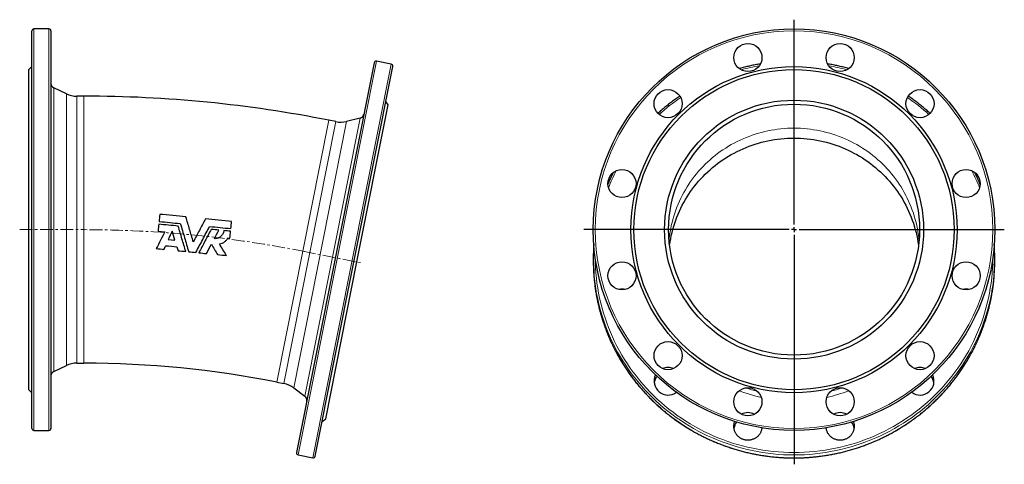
# Model space of a CAD drawing. Header units: millimetres. Extents: x 119 to 1100, y 74 to 1079.
# Tile 3 of 3: x 119 to 1100, y 636 to 1079. Entities that reach past the tile are written whole.
import ezdxf

# ---------------------------------------------------------------- set-up
doc = ezdxf.new("R2010")
doc.units = ezdxf.units.MM
doc.linetypes.add('CENTERX2', pattern=[20.32, 12.7, -2.54, 2.54, -2.54])
doc.layers.add('FORMAT', color=7, linetype='Continuous')

# ---------------------------------------------------------------- blocks, each defined once
blk = doc.blocks.new('SW_CENTERMARKSYMBOL_0')
at = {"layer": 'FORMAT', "color": 0}
for p, q in [((0, 5), (0, 209.18)), ((-5, 0), (-209.3, 0)), ((0, 0), (-2.5, 0)), ((0, 0), (0, 2.5)), ((0, 0), (0, -2.5)), ((0, 0), (2.5, 0)), ((5, 0), (209.5, 0)), ((0, -5), (0, -233.77))]:
    blk.add_line(p, q, dxfattribs=at)

msp = doc.modelspace()

# ---------------------------------------------------------------- linework, layer by layer
at = {"color": 7, "linetype": 'Continuous', "lineweight": 25}
for p, q in [((148.38, 1069.96), (133.38, 1069.96)), ((131.38, 671.96), (131.38, 1067.96)), ((150.38, 1067.96), (150.38, 869.96)), ((131.38, 1032.46), (128.38, 1029.46)), ((472.26, 1036.26), (395.01, 647.87)), ((413.64, 644.16), (490.9, 1032.55)), ((489.33, 1034.9), (474.61, 1037.83)), ((128.38, 869.96), (128.38, 1029.46)), ((165.73, 1005.3), (153.27, 1011.11)), ((183.27, 1002.96), (176.3, 1002.96)), ((455.21, 837.77), (486.33, 994.2)), ((486.33, 994.2), (483.97, 997.73)), ((458.34, 981.07), (444.98, 977.8)), ((434.17, 977.56), (427.33, 978.92)), ((128.38, 710.46), (128.38, 869.96)), ((150.38, 869.96), (150.38, 671.96)), ((257.07, 868.58), (263.79, 867.92)), ((267.14, 860.27), (273.86, 859.61)), ((326.68, 861.73), (328.73, 861.53)), ((424.1, 681.33), (455.21, 837.77)), ((690.7, 841.67), (690.7, 838.74)), ((1090.7, 838.74), (1090.7, 841.67)), ((176.3, 736.96), (183.27, 736.96)), ((153.27, 728.81), (165.73, 734.62)), ((375.43, 718.03), (382.27, 716.67)), ((128.38, 710.46), (131.38, 707.46)), ((392.18, 712.31), (403.27, 704.18)), ((420.57, 678.98), (424.1, 681.33)), ((133.38, 669.96), (148.38, 669.96)), ((858.63, 672.05), (858.55, 672.56)), ((922.85, 672.56), (922.77, 672.05)), ((396.58, 645.51), (411.29, 642.59))]:
    msp.add_line(p, q, dxfattribs=at)
at = {"color": 8, "linetype": 'Continuous', "lineweight": 18}
for p, q in [((133.38, 1069.96), (133.38, 669.96)), ((148.38, 869.96), (148.38, 1069.96)), ((474.61, 1037.83), (396.58, 645.51)), ((411.29, 642.59), (489.33, 1034.9)), ((153.27, 1011.11), (153.27, 869.96)), ((165.73, 869.96), (165.73, 1005.3)), ((176.3, 1002.96), (176.3, 736.96)), ((183.27, 1002.96), (183.27, 736.96)), ((403.27, 704.18), (458.34, 981.07)), ((427.33, 978.92), (375.43, 718.03)), ((382.27, 716.67), (434.17, 977.56)), ((444.98, 977.8), (392.18, 712.31)), ((148.38, 669.96), (148.38, 869.96)), ((153.27, 869.96), (153.27, 728.81)), ((165.73, 734.62), (165.73, 869.96))]:
    msp.add_line(p, q, dxfattribs=at)
at = {"color": 8, "linetype": 'Continuous', "lineweight": 18, "flags": 128}
for points in [[(766.17, 859.11), (766.38, 861.29), (766.77, 864.48), (767.24, 867.66), (767.79, 870.82), (768.43, 873.97), (769.15, 877.1), (769.96, 880.21), (770.85, 883.3), (771.82, 886.36), (772.87, 889.4), (774, 892.41), (775.21, 895.39), (776.51, 898.34), (777.88, 901.26), (779.32, 904.14), (780.85, 906.98), (782.45, 909.78), (784.12, 912.53), (785.87, 915.25), (787.68, 917.92), (789.57, 920.54), (791.53, 923.11), (793.56, 925.63), (795.65, 928.1), (797.81, 930.51), (800.03, 932.87), (802.31, 935.17), (804.65, 937.41), (807.06, 939.59), (809.52, 941.7), (812.03, 943.75), (814.6, 945.74), (817.23, 947.66), (819.9, 949.51), (822.62, 951.3), (825.39, 953.01), (828.2, 954.65), (831.05, 956.22), (833.95, 957.71), (836.89, 959.13), (839.86, 960.48), (842.86, 961.74), (845.9, 962.93), (848.97, 964.04), (852.07, 965.07), (855.2, 966.03), (858.35, 966.9), (861.52, 967.69), (864.71, 968.4), (867.92, 969.02), (871.14, 969.57), (874.38, 970.03), (877.63, 970.4), (880.89, 970.7), (884.16, 970.91), (887.43, 971.03), (890.7, 971.08), (893.97, 971.03), (897.24, 970.91), (900.51, 970.7), (903.77, 970.4), (907.01, 970.03), (910.25, 969.57), (913.48, 969.02), (916.69, 968.4), (919.88, 967.69), (923.05, 966.9), (926.2, 966.03), (929.33, 965.07), (932.43, 964.04), (935.5, 962.93), (938.53, 961.74), (941.54, 960.48), (944.51, 959.13), (947.45, 957.71), (950.34, 956.22), (953.2, 954.65), (956.01, 953.01), (958.78, 951.3), (961.5, 949.51), (964.17, 947.66), (966.79, 945.74), (969.36, 943.75), (971.88, 941.7), (974.34, 939.59), (976.74, 937.41), (979.09, 935.17), (981.37, 932.87), (983.59, 930.51), (985.75, 928.1), (987.84, 925.63), (989.87, 923.11), (991.83, 920.54), (993.71, 917.92), (995.53, 915.25), (997.28, 912.53), (998.95, 909.78), (1000.55, 906.98), (1002.07, 904.14), (1003.52, 901.26), (1004.89, 898.34), (1006.18, 895.39), (1007.4, 892.41), (1008.53, 889.4), (1009.58, 886.36), (1010.55, 883.3), (1011.44, 880.21), (1012.25, 877.1), (1012.97, 873.97), (1013.61, 870.82), (1014.16, 867.66), (1014.63, 864.48), (1015.01, 861.29), (1015.23, 859.11)], [(692.7, 841.74), (692.77, 836.98), (692.97, 831.9), (693.31, 826.82), (693.78, 821.76), (694.39, 816.71), (695.14, 811.68), (696.01, 806.67), (697.03, 801.69), (698.17, 796.73), (699.45, 791.8), (700.85, 786.91), (702.39, 782.05), (704.06, 777.24), (705.85, 772.47), (707.77, 767.75), (709.82, 763.07), (711.99, 758.46), (714.28, 753.9), (716.69, 749.4), (719.23, 744.96), (721.88, 740.59), (724.64, 736.29), (727.52, 732.07), (730.51, 727.92), (733.62, 723.84), (736.82, 719.85), (740.14, 715.94), (743.56, 712.12), (747.08, 708.39), (750.69, 704.74), (754.4, 701.2), (758.21, 697.75), (762.11, 694.39), (766.09, 691.14), (770.16, 688), (774.32, 684.95), (778.55, 682.02), (782.86, 679.2), (787.24, 676.48), (791.7, 673.88), (796.22, 671.4), (800.81, 669.03), (805.46, 666.78), (810.17, 664.65), (814.93, 662.65), (819.74, 660.76), (824.61, 659), (829.51, 657.37), (834.46, 655.86), (839.45, 654.48), (844.48, 653.23), (849.53, 652.11), (854.62, 651.12), (859.73, 650.26), (864.85, 649.53), (870, 648.93), (875.16, 648.46), (880.34, 648.13), (885.52, 647.93), (890.7, 647.87), (895.88, 647.93), (901.06, 648.13), (906.23, 648.46), (911.4, 648.93), (916.54, 649.53), (921.67, 650.26), (926.78, 651.12), (931.87, 652.11), (936.92, 653.23), (941.95, 654.48), (946.93, 655.86), (951.88, 657.37), (956.79, 659), (961.66, 660.76), (966.47, 662.65), (971.23, 664.65), (975.94, 666.78), (980.59, 669.03), (985.18, 671.4), (989.7, 673.88), (994.15, 676.48), (998.54, 679.2), (1002.85, 682.02), (1007.08, 684.95), (1011.23, 688), (1015.3, 691.14), (1019.29, 694.39), (1023.19, 697.75), (1026.99, 701.2), (1030.71, 704.74), (1034.32, 708.39), (1037.84, 712.12), (1041.26, 715.94), (1044.57, 719.85), (1047.78, 723.84), (1050.88, 727.92), (1053.88, 732.07), (1056.76, 736.29), (1059.52, 740.59), (1062.17, 744.96), (1064.7, 749.4), (1067.12, 753.9), (1069.41, 758.46), (1071.58, 763.07), (1073.63, 767.75), (1075.55, 772.47), (1077.34, 777.24), (1079.01, 782.05), (1080.55, 786.91), (1081.95, 791.8), (1083.23, 796.73), (1084.37, 801.69), (1085.38, 806.67), (1086.26, 811.68), (1087.01, 816.71), (1087.61, 821.76), (1088.09, 826.82), (1088.43, 831.9), (1088.63, 836.98), (1088.7, 841.74)], [(1090.13, 826.9), (1090.08, 826.28), (1089.6, 821.17), (1088.99, 816.07), (1088.24, 810.99), (1087.35, 805.92), (1086.33, 800.89), (1085.17, 795.88), (1083.88, 790.9), (1082.46, 785.96), (1080.91, 781.06), (1079.23, 776.19), (1077.42, 771.37), (1075.48, 766.61), (1073.41, 761.89), (1071.22, 757.22), (1068.9, 752.62), (1066.46, 748.07), (1063.9, 743.59), (1061.23, 739.18), (1058.43, 734.84), (1055.52, 730.57), (1052.5, 726.37), (1049.37, 722.26), (1046.13, 718.23), (1042.78, 714.28), (1039.33, 710.42), (1035.77, 706.65), (1032.12, 702.97), (1028.37, 699.38), (1024.53, 695.9), (1020.59, 692.51), (1016.56, 689.23), (1012.45, 686.05), (1008.26, 682.98), (1003.98, 680.01), (999.63, 677.16), (995.2, 674.42), (990.7, 671.79), (986.13, 669.28), (981.5, 666.89), (976.8, 664.62), (972.05, 662.47), (967.24, 660.45), (962.37, 658.54), (957.46, 656.77), (952.5, 655.11), (947.5, 653.59), (942.46, 652.2), (937.39, 650.93), (932.28, 649.8), (927.15, 648.8), (921.99, 647.93), (916.8, 647.19), (911.6, 646.59), (906.39, 646.12), (901.17, 645.78), (895.93, 645.58), (890.7, 645.51), (885.46, 645.58), (880.23, 645.78), (875.01, 646.12), (869.79, 646.59), (864.59, 647.19), (859.41, 647.93), (854.25, 648.8), (849.12, 649.8), (844.01, 650.93), (838.94, 652.2), (833.9, 653.59), (828.9, 655.11), (823.94, 656.77), (819.03, 658.54), (814.16, 660.45), (809.35, 662.47), (804.6, 664.62), (799.9, 666.89), (795.27, 669.28), (790.7, 671.79), (786.2, 674.42), (781.77, 677.16), (777.42, 680.01), (773.14, 682.98), (768.95, 686.05), (764.84, 689.23), (760.81, 692.51), (756.87, 695.9), (753.03, 699.38), (749.28, 702.97), (745.62, 706.65), (742.07, 710.42), (738.62, 714.28), (735.27, 718.23), (732.03, 722.26), (728.9, 726.37), (725.87, 730.57), (722.97, 734.84), (720.17, 739.18), (717.49, 743.59), (714.94, 748.07), (712.5, 752.62), (710.18, 757.22), (707.99, 761.89), (705.92, 766.61), (703.98, 771.37), (702.17, 776.19), (700.49, 781.06), (698.94, 785.96), (697.51, 790.9), (696.23, 795.88), (695.07, 800.89), (694.05, 805.92), (693.16, 810.99), (692.41, 816.07), (691.79, 821.17), (691.37, 825.56)], [(691.31, 823.48), (691.32, 823.35), (691.79, 818.24), (692.41, 813.14), (693.16, 808.06), (694.05, 803), (695.07, 797.96), (696.23, 792.95), (697.51, 787.98), (698.94, 783.03), (700.49, 778.13), (702.17, 773.27), (703.98, 768.45), (705.92, 763.68), (707.99, 758.96), (710.18, 754.3), (712.5, 749.69), (714.94, 745.15), (717.49, 740.67), (720.17, 736.25), (722.97, 731.91), (725.87, 727.64), (728.9, 723.45), (732.03, 719.33), (735.27, 715.3), (738.62, 711.35), (742.07, 707.49), (745.62, 703.72), (749.28, 700.04), (753.03, 696.46), (756.87, 692.97), (760.81, 689.59), (764.84, 686.3), (768.95, 683.12), (773.14, 680.05), (777.42, 677.09), (781.77, 674.23), (786.2, 671.49), (790.7, 668.87), (795.27, 666.36), (799.9, 663.97), (804.6, 661.7), (809.35, 659.55), (814.16, 657.52), (819.03, 655.62), (823.94, 653.84), (828.9, 652.19), (833.9, 650.67), (838.94, 649.27), (844.01, 648.01), (849.12, 646.87), (854.25, 645.87), (859.41, 645), (864.59, 644.27), (869.79, 643.66), (875.01, 643.19), (880.23, 642.86), (885.46, 642.65), (890.7, 642.59)], [(890.7, 642.59), (895.93, 642.65), (901.17, 642.86), (906.39, 643.19), (911.6, 643.66), (916.8, 644.27), (921.99, 645), (927.15, 645.87), (932.28, 646.87), (937.39, 648.01), (942.46, 649.27), (947.5, 650.67), (952.5, 652.19), (957.46, 653.84), (962.37, 655.62), (967.24, 657.52), (972.05, 659.55), (976.8, 661.7), (981.5, 663.97), (986.13, 666.36), (990.7, 668.87), (995.2, 671.49), (999.63, 674.23), (1003.98, 677.09), (1008.26, 680.05), (1012.45, 683.12), (1016.56, 686.3), (1020.59, 689.59), (1024.53, 692.97), (1028.37, 696.46), (1032.12, 700.04), (1035.77, 703.72), (1039.33, 707.49), (1042.78, 711.35), (1046.13, 715.3), (1049.37, 719.33), (1052.5, 723.45), (1055.52, 727.64), (1058.43, 731.91), (1061.23, 736.25), (1063.9, 740.67), (1066.46, 745.15), (1068.9, 749.69), (1071.22, 754.3), (1073.41, 758.96), (1075.48, 763.68), (1077.42, 768.45), (1079.23, 773.27), (1080.91, 778.13), (1082.46, 783.03), (1083.88, 787.98), (1085.17, 792.95), (1086.33, 797.96), (1087.35, 803), (1088.24, 808.06), (1088.99, 813.14), (1089.6, 818.24), (1090.08, 823.35), (1090.11, 823.75)]]:
    msp.add_lwpolyline(points, dxfattribs=at)
at = {"color": 7, "linetype": 'Continuous', "lineweight": 25, "flags": 128}
for points in [[(766.71, 854.1), (766.77, 854.55), (767.24, 857.73), (767.79, 860.89), (768.43, 864.04), (769.15, 867.17), (769.96, 870.28), (770.85, 873.37), (771.82, 876.43), (772.87, 879.47), (774, 882.48), (775.21, 885.47), (776.51, 888.41), (777.88, 891.33), (779.32, 894.21), (780.85, 897.05), (782.45, 899.85), (784.12, 902.61), (785.87, 905.32), (787.68, 907.99), (789.57, 910.61), (791.53, 913.18), (793.56, 915.7), (795.65, 918.17), (797.81, 920.58), (800.03, 922.94), (802.31, 925.24), (804.65, 927.48), (807.06, 929.66), (809.52, 931.77), (812.03, 933.83), (814.6, 935.81), (817.23, 937.73), (819.9, 939.59), (822.62, 941.37), (825.39, 943.08), (828.2, 944.72), (831.05, 946.29), (833.95, 947.79), (836.89, 949.21), (839.86, 950.55), (842.86, 951.82), (845.9, 953), (848.97, 954.12), (852.07, 955.15), (855.2, 956.1), (858.35, 956.97), (861.52, 957.76), (864.71, 958.47), (867.92, 959.09), (871.14, 959.64), (874.38, 960.1), (877.63, 960.48), (880.89, 960.77), (884.16, 960.98), (887.43, 961.11), (890.7, 961.15), (893.97, 961.11), (897.24, 960.98), (900.51, 960.77), (903.77, 960.48), (907.01, 960.1), (910.25, 959.64), (913.48, 959.09), (916.69, 958.47), (919.88, 957.76), (923.05, 956.97), (926.2, 956.1), (929.33, 955.15), (932.43, 954.12), (935.5, 953), (938.53, 951.82), (941.54, 950.55), (944.51, 949.21), (947.45, 947.79), (950.34, 946.29), (953.2, 944.72), (956.01, 943.08), (958.78, 941.37), (961.5, 939.59), (964.17, 937.73), (966.79, 935.81), (969.36, 933.83), (971.88, 931.77), (974.34, 929.66), (976.74, 927.48), (979.09, 925.24), (981.37, 922.94), (983.59, 920.58), (985.75, 918.17), (987.84, 915.7), (989.87, 913.18), (991.83, 910.61), (993.71, 907.99), (995.53, 905.32), (997.28, 902.61), (998.95, 899.85), (1000.55, 897.05), (1002.07, 894.21), (1003.52, 891.33), (1004.89, 888.41), (1006.18, 885.47), (1007.4, 882.48), (1008.53, 879.47), (1009.58, 876.43), (1010.55, 873.37), (1011.44, 870.28), (1012.25, 867.17), (1012.97, 864.04), (1013.61, 860.89), (1014.16, 857.73), (1014.63, 854.55), (1014.69, 854.1)], [(858.69, 672.54), (858.63, 672.07), (858.53, 671.41), (858.39, 670.76), (858.21, 670.11), (858.01, 669.47), (857.77, 668.84), (857.51, 668.23), (857.21, 667.63), (856.88, 667.04), (856.53, 666.47), (856.14, 665.91), (855.73, 665.38), (855.3, 664.87), (854.84, 664.37), (854.35, 663.9), (853.84, 663.46), (853.32, 663.04), (852.77, 662.64), (852.2, 662.27), (851.61, 661.93), (851.01, 661.62), (850.39, 661.33), (849.76, 661.08), (849.12, 660.86), (848.46, 660.66), (847.8, 660.5), (847.13, 660.37), (846.46, 660.27), (845.78, 660.21), (845.1, 660.18), (844.42, 660.18), (843.74, 660.21), (843.06, 660.27), (842.38, 660.37), (841.71, 660.5), (841.05, 660.66), (840.4, 660.86), (839.76, 661.08), (839.13, 661.33), (838.51, 661.62), (837.91, 661.93), (837.32, 662.27), (836.75, 662.64), (836.2, 663.04), (835.67, 663.46), (835.17, 663.9), (834.68, 664.37), (834.22, 664.87), (833.78, 665.38), (833.37, 665.91), (832.99, 666.47), (832.63, 667.04), (832.31, 667.63), (832.01, 668.23), (831.74, 668.84), (831.51, 669.47), (831.3, 670.11), (831.13, 670.76), (830.99, 671.41), (830.88, 672.07), (830.81, 672.73), (830.77, 673.4), (830.76, 674.07), (830.78, 674.74), (830.84, 675.41), (830.93, 676.07), (831.06, 676.73), (831.21, 677.38), (831.4, 678.02), (831.62, 678.65), (831.7, 678.86)], [(949.7, 678.86), (949.78, 678.65), (950, 678.02), (950.18, 677.38), (950.34, 676.73), (950.46, 676.07), (950.56, 675.41), (950.61, 674.74), (950.64, 674.07), (950.63, 673.4), (950.59, 672.73), (950.51, 672.07), (950.41, 671.41), (950.27, 670.76), (950.09, 670.11), (949.89, 669.47), (949.65, 668.84), (949.39, 668.23), (949.09, 667.63), (948.76, 667.04), (948.41, 666.47), (948.03, 665.91), (947.62, 665.38), (947.18, 664.87), (946.72, 664.37), (946.23, 663.9), (945.73, 663.46), (945.2, 663.04), (944.65, 662.64), (944.08, 662.27), (943.49, 661.93), (942.89, 661.62), (942.27, 661.33), (941.64, 661.08), (941, 660.86), (940.35, 660.66), (939.68, 660.5), (939.01, 660.37), (938.34, 660.27), (937.66, 660.21), (936.98, 660.18), (936.3, 660.18), (935.62, 660.21), (934.94, 660.27), (934.26, 660.37), (933.6, 660.5), (932.93, 660.66), (932.28, 660.86), (931.64, 661.08), (931.01, 661.33), (930.39, 661.62), (929.79, 661.93), (929.2, 662.27), (928.63, 662.64), (928.08, 663.04), (927.55, 663.46), (927.05, 663.9), (926.56, 664.37), (926.1, 664.87), (925.66, 665.38), (925.25, 665.91), (924.87, 666.47), (924.52, 667.04), (924.19, 667.63), (923.89, 668.23), (923.63, 668.84), (923.39, 669.47), (923.19, 670.11), (923.01, 670.76), (922.87, 671.41), (922.76, 672.07), (922.71, 672.54)]]:
    msp.add_lwpolyline(points, dxfattribs=at)
at = {"color": 7, "linetype": 'Continuous', "lineweight": 25}
for centre, radius in [((890.7, 869.96), 200), ((844.76, 1041.41), 14), ((936.64, 1041.41), 14), ((890.7, 869.96), 162.5), ((890.7, 869.96), 159.5), ((765.19, 995.47), 14), ((1016.21, 995.47), 14), ((890.7, 869.96), 129), ((890.7, 869.96), 125), ((719.25, 915.9), 14), ((1062.15, 915.9), 14), ((719.25, 824.02), 14), ((1062.15, 824.02), 14), ((765.19, 744.45), 14), ((1016.21, 744.45), 14), ((844.76, 698.51), 14), ((936.64, 698.51), 14)]:
    msp.add_circle(centre, radius, dxfattribs=at)
at = {"color": 8, "linetype": 'Continuous', "lineweight": 18}
msp.add_circle((890.7, 869.96), 198, dxfattribs=at)
at = {"color": 7, "linetype": 'Continuous', "lineweight": 25}
for centre, radius, start, end in [((133.38, 1067.96), 2, 90, 180), ((148.38, 1067.96), 2, 0, 90), ((474.22, 1035.87), 2, 78.75, 168.75), ((488.94, 1032.94), 2, 348.75, 78.75), ((155.38, 1015.64), 5, 180, 245), ((176.3, 1027.96), 25, 245, 270), ((183.27, -248.04), 1251, 78.75, 90), ((457.15, 985.92), 5, 283.75, 348.75), ((439.04, 1002.08), 25, 258.75, 283.75), ((883.1, 841.67), 192.4, 175.82519, 184.80284), ((898.3, 841.67), 192.4, 355.59664, 4.17483), ((883.11, 838.75), 192.41, 180.00011, 184.54993), ((898.29, 838.75), 192.41, 355.53045, 359.9999), ((719.25, 796.47), 14.26, 89.99744, 102.80043), ((719.25, 796.47), 14.26, 77.19911, 90.00303), ((1062.15, 796.47), 14.26, 89.99744, 102.80043), ((1062.15, 796.47), 14.26, 77.19911, 90.00303), ((718.83, 797.03), 13.59, 190.76705, 215.21847), ((1062.56, 797.03), 13.59, 324.78429, 349.23018), ((176.3, 711.96), 25, 90, 115), ((183.27, -248.04), 985, 78.75, 90), ((155.38, 724.27), 5, 115, 180), ((765.18, 718.46), 14.23, 89.98523, 112.79252), ((765.19, 718.46), 14.23, 67.20605, 90.0162), ((1016.21, 718.46), 14.23, 89.98523, 112.79252), ((1016.21, 718.46), 14.23, 67.20605, 90.0162), ((377.39, 692.15), 25, 53.75, 78.75), ((765.17, 719.04), 13.9, 153.73413, 306.76251), ((764.78, 715.23), 13.59, 141.04259, 172.04652), ((1016.23, 719.04), 13.9, 233.23749, 26.26587), ((1016.61, 715.22), 13.6, 7.96395, 38.94693), ((400.31, 700.15), 5, 348.75, 53.75), ((844.75, 673.42), 14.22, 89.97649, 116.98898), ((844.76, 673.42), 14.22, 63.01102, 90.02351), ((936.63, 673.42), 14.22, 89.97649, 116.98898), ((936.65, 673.42), 14.22, 63.01102, 90.02351), ((844.34, 670.17), 13.59, 143.13875, 172.05052), ((937.05, 670.17), 13.59, 7.9591, 36.85163), ((133.38, 671.96), 2, 180, 270), ((148.38, 671.96), 2, 270, 0), ((396.97, 647.48), 2, 168.75, 258.75), ((411.68, 644.55), 2, 258.75, 348.75)]:
    msp.add_arc(centre, radius, start, end, dxfattribs=at)
at = {"color": 8, "linetype": 'Continuous', "lineweight": 18}
for centre, radius, start, end in [((890.62, 834.95), 201.3, 99.8574, 105.18808), ((890.78, 834.93), 201.32, 74.81211, 80.14241), ((888.85, 838.44), 197.36, 124.24554, 132.19302), ((892.55, 838.44), 197.36, 47.80698, 55.75446), ((884.94, 841.56), 192.32, 153.07098, 158.59788), ((896.46, 841.56), 192.32, 21.40212, 26.92902), ((890.55, 846.94), 147.75, 248.40539, 257.30783), ((890.55, 847.36), 143.17, 250.54038, 255.26125), ((890.84, 846.98), 147.79, 282.69344, 291.59334), ((890.85, 847.36), 143.17, 284.73875, 289.45962)]:
    msp.add_arc(centre, radius, start, end, dxfattribs=at)
at = {"color": 7, "linetype": 'Continuous', "lineweight": 25}
for points, knots in [([(857.24, 1035.1), (856.68, 1035.01), (855.33, 1034.78), (853.19, 1034.39), (850.8, 1033.93), (848.43, 1033.44), (846.05, 1032.92), (843.69, 1032.37), (841.33, 1031.8), (838.98, 1031.2), (837.24, 1030.73), (836.29, 1030.47), (836.12, 1030.42)], [0, 0, 0, 0, 0.077761, 0.189922, 0.302082, 0.414243, 0.526403, 0.638563, 0.750723, 0.862883, 0.975043, 1, 1, 1, 1]), ([(945.29, 1030.41), (945.2, 1030.44), (944.33, 1030.69), (942.67, 1031.13), (940.32, 1031.74), (937.96, 1032.31), (935.6, 1032.86), (933.23, 1033.39), (930.85, 1033.88), (928.46, 1034.34), (926.23, 1034.75), (924.79, 1034.99), (924.15, 1035.1)], [0, 0, 0, 0, 0.013481, 0.125549, 0.237618, 0.349687, 0.461756, 0.573825, 0.685894, 0.797964, 0.910033, 1, 1, 1, 1]), ([(776.95, 1003.04), (776.46, 1002.71), (775.3, 1001.92), (773.5, 1000.66), (771.54, 999.25), (769.6, 997.82), (767.68, 996.37), (765.77, 994.89), (763.88, 993.39), (762.01, 991.86), (760.16, 990.32), (758.33, 988.75), (756.62, 987.26), (755.53, 986.28), (755.04, 985.83)], [0, 0, 0, 0, 0.063406, 0.1499312, 0.2364562, 0.3229809, 0.4095053, 0.4960294, 0.5825533, 0.6690768, 0.7556001, 0.8421232, 0.9286459, 1, 1, 1, 1]), ([(1026.35, 985.84), (1025.92, 986.22), (1024.9, 987.15), (1023.26, 988.59), (1021.43, 990.16), (1019.58, 991.7), (1017.72, 993.23), (1015.83, 994.73), (1013.92, 996.21), (1012, 997.67), (1010.06, 999.1), (1008.1, 1000.51), (1006.23, 1001.83), (1005, 1002.66), (1004.44, 1003.05)], [0, 0, 0, 0, 0.061937, 0.148446, 0.234955, 0.321464, 0.407974, 0.494484, 0.580995, 0.667505, 0.754016, 0.840527, 0.927039, 1, 1, 1, 1]), ([(710.53, 926.83), (710.46, 926.69), (710.03, 925.84), (709.28, 924.26), (708.27, 922.09), (707.28, 919.91), (706.33, 917.72), (705.66, 916.15), (705.32, 915.31), (705.28, 915.21)], [0, 0, 0, 0, 0.037024, 0.224465, 0.411907, 0.599348, 0.786788, 0.974228, 1, 1, 1, 1]), ([(1076.13, 915.18), (1076.12, 915.21), (1075.8, 915.98), (1075.17, 917.48), (1074.22, 919.68), (1073.24, 921.86), (1072.23, 924.03), (1071.44, 925.69), (1070.98, 926.62), (1070.87, 926.84)], [0, 0, 0, 0, 0.00839, 0.195273, 0.382156, 0.56904, 0.755924, 0.942808, 1, 1, 1, 1]), ([(284.66, 848.21), (283.41, 852.41), (282.17, 856.62), (279.66, 865.05), (278.41, 869.27), (277.16, 873.5)], [0, 0, 0, 0, 0.5, 0.5, 1, 1, 1, 1]), ([(279.26, 876.05), (280.66, 871.35), (282.05, 866.65), (284.83, 857.28), (286.22, 852.6), (287.61, 847.92)], [0, 0, 0, 0, 0.5, 0.5, 1, 1, 1, 1]), ([(292.19, 857.8), (290.95, 861.96), (289.72, 866.1), (287.27, 874.38), (286.04, 878.52), (284.81, 882.65)], [0, 0, 0, 0, 0.5, 0.5, 1, 1, 1, 1]), ([(304.26, 880.73), (302.26, 876.92), (300.25, 873.11), (296.22, 865.46), (294.2, 861.64), (292.19, 857.8)], [0, 0, 0, 0, 0.5, 0.5, 1, 1, 1, 1]), ([(294.75, 847.22), (297.02, 851.53), (299.3, 855.85), (303.85, 864.51), (306.14, 868.84), (308.42, 873.17)], [0, 0, 0, 0, 0.5, 0.5, 1, 1, 1, 1]), ([(309.99, 870.26), (307.93, 866.36), (305.88, 862.47), (301.78, 854.69), (299.74, 850.81), (297.69, 846.93)], [0, 0, 0, 0, 0.5, 0.5, 1, 1, 1, 1]), ([(322.57, 869.02), (322.52, 868.45), (322.41, 867.89), (322.17, 867.08), (322.07, 866.81), (321.86, 866.28), (321.74, 866.02), (321.34, 865.26), (321.03, 864.79), (320.32, 863.9), (319.92, 863.48), (319.05, 862.74), (318.59, 862.42), (317.84, 862), (317.58, 861.87), (317.06, 861.63), (316.8, 861.53), (315.99, 861.26), (315.43, 861.13), (314.3, 860.98), (313.72, 860.96), (313.15, 861)], [0, 0, 0, 0, 0.125, 0.125, 0.1875, 0.1875, 0.25, 0.25, 0.375, 0.375, 0.5, 0.5, 0.625, 0.625, 0.6875, 0.6875, 0.75, 0.75, 0.875, 0.875, 1, 1, 1, 1]), ([(318.22, 855.82), (319.12, 855.92), (319.98, 856.13), (321.24, 856.6), (321.65, 856.79), (322.45, 857.21), (322.83, 857.44), (323.56, 857.95), (323.91, 858.23), (324.58, 858.83), (324.9, 859.16), (325.78, 860.18), (326.27, 860.92), (326.68, 861.73)], [0, 0, 0, 0, 0.25, 0.25, 0.375, 0.375, 0.5, 0.5, 0.625, 0.625, 0.75, 0.75, 1, 1, 1, 1]), ([(691.31, 823.48), (691.32, 823.28), (691.4, 822.3), (691.56, 820.52), (691.8, 818.15), (692.07, 815.78), (692.37, 813.42), (692.7, 811.05), (693.05, 808.7), (693.44, 806.34), (693.86, 803.99), (694.3, 801.65), (694.78, 799.31), (695.28, 796.98), (695.81, 794.66), (696.37, 792.34), (696.96, 790.02), (697.58, 787.72), (698.22, 785.42), (698.9, 783.13), (699.6, 780.85), (700.33, 778.58), (701.09, 776.31), (701.88, 774.06), (702.69, 771.81), (703.54, 769.58), (704.41, 767.35), (705.3, 765.13), (706.23, 762.93), (707.18, 760.74), (708.16, 758.56), (709.17, 756.39), (710.2, 754.23), (711.26, 752.09), (712.35, 749.95), (713.46, 747.83), (714.6, 745.73), (715.76, 743.64), (716.95, 741.56), (718.17, 739.5), (719.41, 737.45), (720.68, 735.41), (721.97, 733.39), (723.29, 731.39), (724.63, 729.4), (726, 727.43), (727.39, 725.48), (728.8, 723.54), (730.24, 721.62), (731.7, 719.72), (733.19, 717.83), (734.7, 715.96), (736.23, 714.11), (737.79, 712.28), (739.36, 710.47), (740.96, 708.67), (742.59, 706.9), (744.23, 705.14), (745.89, 703.41), (747.58, 701.69), (749.29, 700), (751.02, 698.32), (752.77, 696.67), (754.54, 695.03), (756.33, 693.42), (758.14, 691.83), (759.97, 690.26), (761.82, 688.71), (763.68, 687.19), (765.57, 685.69), (767.47, 684.21), (769.4, 682.75), (771.34, 681.31), (773.3, 679.9), (775.27, 678.52), (777.27, 677.15), (779.27, 675.81), (781.3, 674.5), (783.34, 673.2), (785.4, 671.94), (787.47, 670.69), (789.56, 669.48), (791.67, 668.28), (793.79, 667.12), (795.92, 665.97), (798.07, 664.86), (800.23, 663.77), (802.4, 662.7), (804.59, 661.66), (806.79, 660.65), (809, 659.66), (811.22, 658.7), (813.46, 657.77), (815.7, 656.86), (817.96, 655.98), (820.23, 655.13), (822.51, 654.3), (824.8, 653.5), (827.1, 652.73), (829.41, 651.98), (831.73, 651.27), (834.05, 650.58), (836.39, 649.92), (838.73, 649.28), (841.08, 648.68), (843.44, 648.1), (845.8, 647.55), (848.17, 647.03), (850.55, 646.54), (852.93, 646.07), (855.32, 645.64), (857.72, 645.23), (860.12, 644.85), (862.52, 644.5), (864.93, 644.18), (867.34, 643.89), (869.75, 643.62), (872.17, 643.39), (874.59, 643.18), (877.02, 643), (879.44, 642.86), (881.87, 642.74), (884.3, 642.64), (886.73, 642.58), (888.86, 642.55), (890.18, 642.55), (890.7, 642.55)], [0, 0, 0, 0, 0.001985, 0.010122, 0.018259, 0.026395, 0.034532, 0.042669, 0.050806, 0.058943, 0.06708, 0.075217, 0.083354, 0.091491, 0.099628, 0.107765, 0.115902, 0.124039, 0.132176, 0.140313, 0.14845, 0.156587, 0.164724, 0.172861, 0.180998, 0.189135, 0.197273, 0.20541, 0.213547, 0.221684, 0.229821, 0.237959, 0.246096, 0.254233, 0.262371, 0.270508, 0.278645, 0.286783, 0.29492, 0.303058, 0.311195, 0.319333, 0.32747, 0.335608, 0.343745, 0.351883, 0.360021, 0.368158, 0.376296, 0.384434, 0.392572, 0.400709, 0.408847, 0.416985, 0.425123, 0.433261, 0.441399, 0.449537, 0.457675, 0.465813, 0.473951, 0.482089, 0.490227, 0.498365, 0.506503, 0.514641, 0.52278, 0.530918, 0.539056, 0.547194, 0.555333, 0.563471, 0.571609, 0.579748, 0.587886, 0.596025, 0.604163, 0.612302, 0.62044, 0.628579, 0.636717, 0.644856, 0.652994, 0.661133, 0.669272, 0.677411, 0.685549, 0.693688, 0.701827, 0.709965, 0.718104, 0.726243, 0.734382, 0.742521, 0.75066, 0.758799, 0.766937, 0.775076, 0.783215, 0.791354, 0.799493, 0.807632, 0.815771, 0.82391, 0.832049, 0.840188, 0.848327, 0.856466, 0.864606, 0.872745, 0.880884, 0.889023, 0.897162, 0.905301, 0.91344, 0.921579, 0.929719, 0.937858, 0.945997, 0.954136, 0.962275, 0.970414, 0.978554, 0.986693, 0.994832, 1, 1, 1, 1]), ([(890.7, 642.55), (891.13, 642.55), (892.37, 642.55), (894.41, 642.58), (896.84, 642.64), (899.27, 642.72), (901.7, 642.84), (904.12, 642.99), (906.55, 643.16), (908.97, 643.36), (911.39, 643.6), (913.8, 643.86), (916.21, 644.15), (918.62, 644.47), (921.03, 644.81), (923.43, 645.19), (925.82, 645.59), (928.21, 646.03), (930.6, 646.49), (932.97, 646.98), (935.35, 647.5), (937.71, 648.04), (940.07, 648.62), (942.42, 649.22), (944.76, 649.85), (947.1, 650.51), (949.43, 651.19), (951.74, 651.91), (954.05, 652.65), (956.35, 653.42), (958.64, 654.21), (960.93, 655.04), (963.2, 655.89), (965.45, 656.76), (967.7, 657.67), (969.94, 658.6), (972.17, 659.56), (974.38, 660.54), (976.58, 661.55), (978.77, 662.59), (980.94, 663.65), (983.1, 664.74), (985.25, 665.85), (987.39, 666.99), (989.51, 668.16), (991.61, 669.35), (993.7, 670.56), (995.78, 671.8), (997.84, 673.07), (999.88, 674.36), (1001.91, 675.67), (1003.92, 677.01), (1005.92, 678.37), (1007.89, 679.76), (1009.85, 681.16), (1011.8, 682.6), (1013.72, 684.05), (1015.63, 685.53), (1017.52, 687.03), (1019.39, 688.55), (1021.24, 690.1), (1023.07, 691.66), (1024.88, 693.25), (1026.67, 694.86), (1028.44, 696.49), (1030.2, 698.14), (1031.93, 699.82), (1033.64, 701.51), (1035.33, 703.22), (1036.99, 704.96), (1038.64, 706.71), (1040.26, 708.48), (1041.87, 710.28), (1043.45, 712.09), (1045, 713.92), (1046.54, 715.77), (1048.05, 717.63), (1049.54, 719.52), (1051, 721.42), (1052.44, 723.34), (1053.86, 725.27), (1055.25, 727.23), (1056.62, 729.2), (1057.97, 731.18), (1059.29, 733.18), (1060.58, 735.2), (1061.85, 737.23), (1063.1, 739.28), (1064.32, 741.34), (1065.51, 743.42), (1066.68, 745.51), (1067.82, 747.61), (1068.93, 749.73), (1070.02, 751.86), (1071.09, 754), (1072.12, 756.16), (1073.13, 758.33), (1074.11, 760.51), (1075.07, 762.7), (1076, 764.9), (1076.9, 767.12), (1077.77, 769.34), (1078.62, 771.57), (1079.44, 773.82), (1080.23, 776.07), (1080.99, 778.34), (1081.72, 780.61), (1082.43, 782.89), (1083.11, 785.18), (1083.75, 787.48), (1084.38, 789.78), (1084.97, 792.09), (1085.53, 794.41), (1086.07, 796.74), (1086.57, 799.07), (1087.05, 801.4), (1087.5, 803.75), (1087.92, 806.1), (1088.31, 808.45), (1088.67, 810.81), (1089, 813.17), (1089.3, 815.53), (1089.57, 817.9), (1089.81, 820.27), (1089.99, 822.22), (1090.08, 823.38), (1090.11, 823.75)], [0, 0, 0, 0, 0.0043, 0.012432, 0.020563, 0.028695, 0.036827, 0.044959, 0.05309, 0.061222, 0.069354, 0.077485, 0.085617, 0.093749, 0.10188, 0.110012, 0.118144, 0.126275, 0.134407, 0.142538, 0.15067, 0.158802, 0.166933, 0.175065, 0.183196, 0.191328, 0.199459, 0.207591, 0.215722, 0.223854, 0.231985, 0.240117, 0.248248, 0.25638, 0.264511, 0.272643, 0.280774, 0.288905, 0.297037, 0.305168, 0.313299, 0.321431, 0.329562, 0.337693, 0.345824, 0.353956, 0.362087, 0.370218, 0.378349, 0.38648, 0.394611, 0.402742, 0.410874, 0.419005, 0.427136, 0.435266, 0.443397, 0.451528, 0.459659, 0.46779, 0.475921, 0.484052, 0.492183, 0.500313, 0.508444, 0.516575, 0.524705, 0.532836, 0.540967, 0.549097, 0.557228, 0.565358, 0.573489, 0.581619, 0.58975, 0.59788, 0.606011, 0.614141, 0.622271, 0.630402, 0.638532, 0.646662, 0.654792, 0.662922, 0.671053, 0.679183, 0.687313, 0.695443, 0.703573, 0.711703, 0.719833, 0.727963, 0.736093, 0.744223, 0.752353, 0.760483, 0.768613, 0.776742, 0.784872, 0.793002, 0.801132, 0.809261, 0.817391, 0.825521, 0.833651, 0.84178, 0.84991, 0.858039, 0.866169, 0.874299, 0.882428, 0.890558, 0.898687, 0.906817, 0.914946, 0.923076, 0.931205, 0.939335, 0.947464, 0.955594, 0.963723, 0.971852, 0.979982, 0.988111, 0.996241, 1, 1, 1, 1])]:
    msp.add_open_spline(points, degree=3, knots=knots, dxfattribs=at)
for points in [[(258.71, 885.22), (258.48, 882.86), (258.25, 880.5), (258.01, 878.14)], [(284.81, 882.65), (276.11, 883.5), (267.41, 884.36), (258.71, 885.22)], [(257.75, 875.41), (257.52, 873.14), (257.3, 870.86), (257.07, 868.58)], [(277.16, 873.5), (270.69, 874.13), (264.22, 874.77), (257.75, 875.41)], [(258.01, 878.14), (265.1, 877.44), (272.18, 876.74), (279.26, 876.05)], [(330.36, 878.16), (321.66, 879.02), (312.96, 879.87), (304.26, 880.73)], [(308.42, 873.17), (315.5, 872.48), (322.58, 871.78), (329.67, 871.08)], [(329.67, 871.08), (329.9, 873.45), (330.13, 875.81), (330.36, 878.16)], [(263.79, 867.92), (260.97, 862.3), (258.15, 856.69), (255.35, 851.1)], [(271.24, 868.44), (269.87, 865.72), (268.51, 862.99), (267.14, 860.27)], [(273.86, 859.61), (272.98, 862.55), (272.11, 865.5), (271.24, 868.44)], [(317.63, 869.51), (315.08, 869.76), (312.53, 870.01), (309.99, 870.26)], [(313.15, 861), (314.64, 863.84), (316.14, 866.68), (317.63, 869.51)], [(329.4, 868.35), (327.12, 868.57), (324.85, 868.8), (322.57, 869.02)], [(328.73, 861.53), (328.95, 863.8), (329.17, 866.08), (329.4, 868.35)], [(262.93, 850.35), (263.54, 851.55), (264.14, 852.76), (264.75, 853.96)], [(264.75, 853.96), (268.45, 853.6), (272.15, 853.23), (275.86, 852.87)], [(305.34, 846.17), (306.94, 849.22), (308.56, 852.28), (310.17, 855.35)], [(310.17, 855.35), (312.26, 851.92), (314.35, 848.5), (316.43, 845.08)], [(325.3, 844.21), (322.94, 848.07), (320.58, 851.94), (318.22, 855.82)], [(255.35, 851.1), (257.88, 850.85), (260.41, 850.6), (262.93, 850.35)], [(275.86, 852.87), (276.25, 851.56), (276.63, 850.26), (277.02, 848.96)], [(277.02, 848.96), (279.57, 848.71), (282.11, 848.46), (284.66, 848.21)], [(287.61, 847.92), (289.99, 847.69), (292.37, 847.45), (294.75, 847.22)], [(297.69, 846.93), (300.24, 846.68), (302.79, 846.42), (305.34, 846.17)], [(316.43, 845.08), (319.39, 844.79), (322.34, 844.5), (325.3, 844.21)]]:
    msp.add_open_spline(points, degree=3, dxfattribs=at)
at = {"layer": 'FORMAT', "linetype": 'CENTERX2', "lineweight": 18}
for p, q in [((119.22, 869.96), (183.27, 869.96)), ((401.38, 848.48), (460.48, 836.72))]:
    msp.add_line(p, q, dxfattribs=at)
msp.add_arc((183.27, -248.04), 1118, 78.6475, 90, dxfattribs=at)

# ---------------------------------------------------------------- block references
at = {"layer": 'FORMAT'}
msp.add_blockref('SW_CENTERMARKSYMBOL_0', (890.7, 869.96), dxfattribs=at)

doc.saveas('drawing.dxf')
